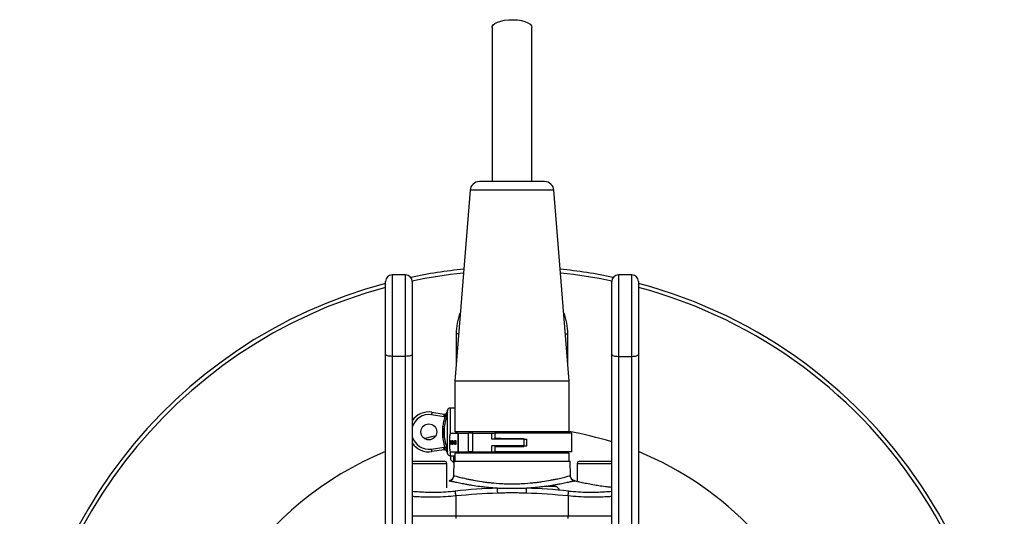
# Model space of a CAD drawing. Extents: x 325 to 695, y 1396 to 1859.
# Tile 5 of 5: x 325 to 695, y 1672 to 1859. Entities that reach past the tile are written whole.
import ezdxf

# ---------------------------------------------------------------- set-up
doc = ezdxf.new("R2010")
doc.units = 0
doc.header["$LTSCALE"] = 5
doc.layers.get('0').update_dxf_attribs({"linetype": 'CONTINUOUS'})

msp = doc.modelspace()

# ---------------------------------------------------------------- linework, layer by layer
at = {"color": 7, "linetype": 'CONTINUOUS'}
for p, q in [((502.14, 1855.6), (502.14, 1797.7)), ((517.14, 1797.71), (517.14, 1855.6)), ((493.88, 1794.49), (488.14, 1722.71)), ((531.14, 1722.71), (525.4, 1794.49)), ((469.64, 1762.71), (464.64, 1762.71)), ((464.64, 1762.71), (464.64, 1732.09)), ((469.64, 1732.09), (469.64, 1762.71)), ((554.64, 1762.71), (549.64, 1762.71)), ((549.64, 1762.71), (549.64, 1732.09)), ((554.64, 1732.09), (554.64, 1762.71)), ((462.14, 1732.78), (462.14, 1760.21)), ((472.14, 1760.21), (472.14, 1732.78)), ((547.14, 1732.78), (547.14, 1760.21)), ((557.14, 1760.21), (557.14, 1732.78)), ((488.64, 1740.52), (488.64, 1728.96)), ((530.64, 1728.96), (530.64, 1740.52)), ((462.14, 1585.56), (462.14, 1732.78)), ((464.64, 1732.09), (464.64, 1584.87)), ((469.64, 1732.09), (464.64, 1732.09)), ((469.64, 1584.87), (469.64, 1732.09)), ((472.14, 1732.78), (472.14, 1585.56)), ((547.14, 1585.56), (547.14, 1732.78)), ((549.64, 1732.09), (549.64, 1584.87)), ((549.64, 1732.09), (554.64, 1732.09)), ((554.64, 1584.87), (554.64, 1732.09)), ((557.14, 1732.78), (557.14, 1585.56)), ((488.14, 1722.71), (488.14, 1703.71)), ((531.14, 1703.71), (531.14, 1722.71)), ((484, 1709.41), (479.39, 1710.13)), ((479.54, 1711.12), (484.15, 1710.4)), ((484.15, 1710.4), (484.38, 1710.39)), ((485.44, 1711.92), (485.23, 1711.14)), ((485.25, 1711.13), (485.25, 1711.13)), ((485.44, 1695.5), (485.44, 1711.92)), ((488.14, 1712.66), (486.41, 1712.66)), ((486.41, 1712.66), (486.41, 1703.21)), ((483.64, 1702.54), (483.64, 1704.88)), ((484.17, 1705.64), (484.14, 1704.88)), ((484.14, 1702.54), (484.14, 1704.88)), ((484.14, 1702.54), (484.17, 1701.77)), ((484.17, 1705.64), (484.17, 1701.77)), ((486.23, 1697.21), (486.23, 1702.21)), ((488.64, 1703.21), (488.64, 1703.71)), ((488.89, 1703.71), (488.89, 1703.21)), ((489.25, 1703.21), (489.25, 1696.21)), ((489.48, 1696.21), (489.48, 1703.21)), ((493.33, 1696.21), (493.33, 1703.21)), ((494.93, 1696.21), (494.93, 1703.21)), ((502.1, 1700.96), (502.1, 1703.21)), ((503.17, 1703.21), (503.17, 1701.21)), ((530.39, 1703.21), (530.39, 1703.71)), ((530.64, 1703.71), (530.64, 1703.21)), ((531.14, 1703.71), (531.14, 1703.21)), ((532.14, 1696.21), (532.14, 1703.21)), ((484.45, 1698.02), (483.69, 1701.7)), ((486.24, 1700.18), (486.24, 1699.33)), ((486.25, 1700.16), (486.32, 1700.26)), ((486.33, 1700.16), (486.25, 1700.16)), ((486.25, 1700.16), (486.25, 1699.36)), ((486.25, 1699.36), (486.32, 1699.26)), ((486.25, 1699.36), (486.33, 1699.36)), ((486.32, 1700.26), (486.46, 1700.26)), ((486.46, 1699.26), (486.32, 1699.26)), ((486.46, 1700.26), (486.33, 1700.16)), ((486.33, 1699.36), (486.33, 1700.16)), ((486.46, 1699.26), (486.33, 1699.36)), ((486.4, 1700.26), (486.4, 1700.51)), ((486.4, 1699.01), (486.4, 1699.26)), ((486.46, 1700.26), (486.58, 1700.26)), ((486.46, 1700.26), (486.46, 1699.26)), ((486.46, 1699.26), (486.58, 1699.26)), ((486.58, 1700.51), (486.58, 1700.26)), ((486.58, 1700.26), (486.58, 1699.26)), ((486.58, 1699.26), (486.58, 1699.01)), ((487.07, 1699.01), (487.07, 1700.51)), ((487.16, 1700.26), (487.09, 1700.16)), ((487.09, 1700.18), (487.09, 1699.33)), ((487.18, 1700.16), (487.09, 1700.16)), ((487.09, 1700.16), (487.09, 1699.36)), ((487.09, 1699.36), (487.16, 1699.26)), ((487.09, 1699.36), (487.18, 1699.36)), ((487.16, 1700.26), (487.3, 1700.26)), ((487.3, 1699.26), (487.16, 1699.26)), ((487.3, 1700.26), (487.18, 1700.16)), ((487.18, 1699.36), (487.18, 1700.16)), ((487.18, 1699.36), (487.3, 1699.26)), ((487.3, 1700.26), (487.37, 1700.26)), ((487.3, 1700.26), (487.3, 1699.26)), ((487.3, 1699.26), (487.37, 1699.26)), ((487.37, 1700.51), (487.37, 1700.26)), ((487.37, 1700.26), (487.37, 1699.26)), ((487.37, 1699.26), (487.37, 1699.01)), ((487.93, 1700.13), (487.93, 1699.28)), ((488, 1700.21), (487.94, 1700.11)), ((488.02, 1700.11), (487.94, 1700.11)), ((487.94, 1700.11), (487.94, 1699.31)), ((487.94, 1699.31), (488, 1699.21)), ((487.94, 1699.31), (488.02, 1699.31)), ((488, 1700.21), (488.15, 1700.21)), ((488.15, 1699.21), (488, 1699.21)), ((488.15, 1700.21), (488.02, 1700.11)), ((488.02, 1699.31), (488.02, 1700.11)), ((488.02, 1699.31), (488.15, 1699.21)), ((488.11, 1700.21), (488.11, 1700.46)), ((488.11, 1698.96), (488.11, 1699.21)), ((488.15, 1700.21), (488.54, 1700.21)), ((488.15, 1700.21), (488.15, 1699.21)), ((488.15, 1699.21), (488.54, 1699.21)), ((488.54, 1700.46), (488.54, 1700.21)), ((488.54, 1700.21), (488.54, 1699.21)), ((488.54, 1699.21), (488.54, 1698.96)), ((502.1, 1696.21), (502.1, 1698.46)), ((503.18, 1701.21), (503.18, 1701.21)), ((505.27, 1701.21), (505.3, 1701.21)), ((514.27, 1698.46), (514.27, 1700.96)), ((515.22, 1698.46), (515.22, 1700.96)), ((479.39, 1697.28), (484, 1698)), ((484.15, 1697.01), (479.54, 1696.3)), ((484, 1698), (484.45, 1698.02)), ((484.19, 1697.02), (484.19, 1697.02)), ((485.23, 1696.27), (485.44, 1695.5)), ((485.25, 1696.28), (485.25, 1696.28)), ((486.41, 1696.21), (486.41, 1694.76)), ((486.41, 1694.76), (488.14, 1694.76)), ((486.64, 1693.27), (486.64, 1694.76)), ((487.64, 1694.76), (487.64, 1692.27)), ((488.14, 1695.71), (488.14, 1692.71)), ((488.64, 1695.71), (488.64, 1696.21)), ((488.89, 1696.21), (488.89, 1695.71)), ((503.17, 1698.21), (503.17, 1696.21)), ((503.18, 1698.21), (503.18, 1698.21)), ((505.3, 1698.21), (505.27, 1698.21)), ((530.39, 1695.71), (530.39, 1696.21)), ((531.14, 1692.71), (531.14, 1695.71)), ((485.14, 1682.71), (485.14, 1691.71)), ((486.64, 1693.27), (487.64, 1692.27)), ((487.64, 1692.27), (487.75, 1692.27)), ((487.76, 1692.71), (487.66, 1687.22)), ((531.62, 1687.22), (531.52, 1692.71)), ((534.14, 1691.71), (534.14, 1685.08)), ((486.09, 1685.31), (486.16, 1685.33)), ((486.16, 1685.33), (486.12, 1685.32)), ((486.16, 1685.33), (486.36, 1685.38)), ((486.4, 1685.39), (486.31, 1685.37)), ((532.88, 1685.24), (533, 1685.27)), ((533.18, 1685.32), (533.02, 1685.36)), ((533.13, 1685.3), (533.19, 1685.31)), ((488.54, 1679.65), (488.54, 1672.21)), ((530.74, 1679.65), (530.74, 1672.21)), ((488.54, 1672.21), (530.74, 1672.21)), ((488.54, 1672.21), (488.54, 1671.21)), ((530.74, 1671.21), (530.74, 1672.21))]:
    msp.add_line(p, q, dxfattribs=at)
at = {"color": 7, "linetype": 'CONTINUOUS', "flags": 128}
for points in [[(502.14, 1855.6), (502.18, 1855.92), (502.53, 1856.53), (503.21, 1857.1), (504.2, 1857.61), (505.43, 1858.02), (506.86, 1858.31), (508.43, 1858.48), (510.05, 1858.51), (511.65, 1858.41), (513.15, 1858.18), (514.5, 1857.82), (515.61, 1857.37), (516.45, 1856.83), (516.97, 1856.23), (517.14, 1855.6)], [(521.91, 1797.71), (521.85, 1797.71), (521.47, 1797.71), (520.75, 1797.71), (519.7, 1797.71), (518.37, 1797.71), (516.79, 1797.71), (515, 1797.71), (513.06, 1797.71), (511.02, 1797.71), (508.94, 1797.71), (506.88, 1797.71), (504.9, 1797.71), (503.06, 1797.71), (501.4, 1797.71), (499.98, 1797.71), (498.84, 1797.71), (498.01, 1797.71), (497.52, 1797.71), (497.37, 1797.71)], [(525.4, 1794.49), (525.29, 1794.49), (524.85, 1794.49), (524.06, 1794.49), (522.95, 1794.49), (521.55, 1794.49), (519.88, 1794.49), (517.98, 1794.49), (515.89, 1794.49), (513.67, 1794.49), (511.35, 1794.49), (509, 1794.49), (506.66, 1794.49), (504.39, 1794.49), (502.23, 1794.49), (500.24, 1794.49), (498.46, 1794.49), (496.93, 1794.49), (495.68, 1794.49), (494.75, 1794.49), (494.15, 1794.49), (493.89, 1794.49), (493.88, 1794.49)], [(489.57, 1740.52), (489.06, 1740.52), (488.69, 1740.52), (488.64, 1740.52)], [(529.72, 1740.52), (530.22, 1740.52), (530.59, 1740.52), (530.64, 1740.52)], [(464.64, 1732.09), (464.15, 1732.1), (463.68, 1732.14), (463.25, 1732.21), (462.87, 1732.29), (462.56, 1732.4), (462.33, 1732.52), (462.19, 1732.65), (462.14, 1732.78)], [(472.14, 1732.78), (472.09, 1732.65), (471.95, 1732.52), (471.72, 1732.4), (471.41, 1732.29), (471.03, 1732.21), (470.6, 1732.14), (470.13, 1732.1), (469.64, 1732.09)], [(547.14, 1732.78), (547.19, 1732.65), (547.33, 1732.52), (547.56, 1732.4), (547.87, 1732.29), (548.25, 1732.21), (548.68, 1732.14), (549.15, 1732.1), (549.64, 1732.09)], [(554.64, 1732.09), (555.13, 1732.1), (555.6, 1732.14), (556.03, 1732.21), (556.41, 1732.29), (556.72, 1732.4), (556.95, 1732.52), (557.09, 1732.65), (557.14, 1732.78)], [(531.14, 1722.71), (531.13, 1722.71), (530.87, 1722.71), (530.26, 1722.71), (529.32, 1722.71), (528.05, 1722.71), (526.48, 1722.71), (524.63, 1722.71), (522.53, 1722.71), (520.23, 1722.71), (517.75, 1722.71), (515.14, 1722.71), (512.43, 1722.71), (509.68, 1722.71), (506.93, 1722.71), (504.23, 1722.71), (501.61, 1722.71), (499.13, 1722.71), (496.82, 1722.71), (494.71, 1722.71), (492.86, 1722.71), (491.28, 1722.71), (490, 1722.71), (489.04, 1722.71), (488.42, 1722.71), (488.15, 1722.71), (488.14, 1722.71)], [(479.54, 1711.12), (479.54, 1711.1), (479.53, 1711.04), (479.52, 1710.95), (479.5, 1710.83), (479.48, 1710.68), (479.45, 1710.51), (479.42, 1710.32), (479.39, 1710.13)], [(484.15, 1710.4), (484.15, 1710.38), (484.14, 1710.32), (484.12, 1710.23), (484.11, 1710.11), (484.08, 1709.96), (484.06, 1709.79), (484.03, 1709.6), (484, 1709.41)], [(484.38, 1710.39), (484.38, 1710.37), (484.38, 1710.31), (484.39, 1710.22), (484.4, 1710.09), (484.41, 1709.94), (484.42, 1709.77), (484.43, 1709.59), (484.45, 1709.39)], [(484.17, 1705.64), (484.15, 1705.64), (484.11, 1705.65), (484.06, 1705.66), (484, 1705.67), (483.93, 1705.68), (483.86, 1705.69), (483.77, 1705.7), (483.69, 1705.71)], [(476.64, 1701.27), (479.97, 1702.14), (481.09, 1702.4)], [(484.14, 1704.88), (484.13, 1704.88), (484.1, 1704.88), (484.06, 1704.88), (483.99, 1704.88), (483.92, 1704.88), (483.83, 1704.88), (483.74, 1704.88), (483.64, 1704.88)], [(484.14, 1702.54), (484.13, 1702.54), (484.1, 1702.54), (484.06, 1702.54), (483.99, 1702.54), (483.92, 1702.54), (483.83, 1702.54), (483.74, 1702.54), (483.64, 1702.54)], [(486.37, 1703.21), (486.57, 1703.21), (486.83, 1703.21), (487.15, 1703.21), (487.52, 1703.21), (487.94, 1703.21), (488.42, 1703.21), (488.95, 1703.21), (489.25, 1703.21)], [(531.14, 1703.71), (531.13, 1703.71), (530.87, 1703.71), (530.26, 1703.71), (529.32, 1703.71), (528.05, 1703.71), (526.48, 1703.71), (524.63, 1703.71), (522.53, 1703.71), (520.23, 1703.71), (517.75, 1703.71), (515.14, 1703.71), (512.43, 1703.71), (509.68, 1703.71), (506.93, 1703.71), (504.23, 1703.71), (501.61, 1703.71), (499.13, 1703.71), (496.82, 1703.71), (494.71, 1703.71), (492.86, 1703.71), (491.28, 1703.71), (490, 1703.71), (489.04, 1703.71), (488.42, 1703.71), (488.15, 1703.71), (488.14, 1703.71)], [(489.25, 1703.21), (489.26, 1703.21), (489.3, 1703.21), (489.37, 1703.21), (489.48, 1703.21)], [(489.48, 1703.21), (489.9, 1703.21), (490.34, 1703.21), (490.8, 1703.21), (491.27, 1703.21), (491.76, 1703.21), (492.27, 1703.21), (492.8, 1703.21), (493.33, 1703.21)], [(494.93, 1703.21), (494.73, 1703.21), (494.53, 1703.21), (494.32, 1703.21), (494.11, 1703.21), (493.9, 1703.21), (493.69, 1703.21), (493.51, 1703.21), (493.33, 1703.21)], [(494.93, 1703.21), (495.74, 1703.21), (496.59, 1703.21), (497.45, 1703.21), (498.34, 1703.21), (499.26, 1703.21), (500.19, 1703.21), (501.14, 1703.21), (502.1, 1703.21)], [(502.1, 1703.21), (502.28, 1703.21), (502.46, 1703.21), (502.63, 1703.21), (502.79, 1703.21), (502.92, 1703.21), (503.03, 1703.21), (503.12, 1703.21), (503.17, 1703.21)], [(532.14, 1703.21), (532.02, 1703.21), (531.54, 1703.21), (530.73, 1703.21), (529.58, 1703.21), (528.12, 1703.21), (526.36, 1703.21), (524.35, 1703.21), (522.1, 1703.21), (519.66, 1703.21), (517.06, 1703.21), (514.34, 1703.21), (511.55, 1703.21), (508.72, 1703.21), (505.92, 1703.21), (503.17, 1703.21)], [(484.17, 1701.77), (484.15, 1701.77), (484.11, 1701.76), (484.06, 1701.76), (484, 1701.75), (483.93, 1701.74), (483.86, 1701.73), (483.77, 1701.71), (483.69, 1701.7)], [(486.4, 1700.51), (486.42, 1700.51), (486.44, 1700.51), (486.46, 1700.51), (486.48, 1700.51), (486.51, 1700.51), (486.53, 1700.51), (486.55, 1700.51), (486.58, 1700.51)], [(486.58, 1699.01), (486.55, 1699.01), (486.53, 1699.01), (486.51, 1699.01), (486.48, 1699.01), (486.46, 1699.01), (486.44, 1699.01), (486.42, 1699.01), (486.4, 1699.01)], [(487.07, 1700.51), (487.1, 1700.51), (487.14, 1700.51), (487.18, 1700.51), (487.22, 1700.51), (487.25, 1700.51), (487.29, 1700.51), (487.33, 1700.51), (487.37, 1700.51)], [(487.37, 1699.01), (487.33, 1699.01), (487.29, 1699.01), (487.25, 1699.01), (487.22, 1699.01), (487.18, 1699.01), (487.14, 1699.01), (487.1, 1699.01), (487.07, 1699.01)], [(488.11, 1700.46), (488.16, 1700.46), (488.21, 1700.46), (488.26, 1700.46), (488.32, 1700.46), (488.37, 1700.46), (488.43, 1700.46), (488.48, 1700.46), (488.54, 1700.46)], [(488.54, 1698.96), (488.48, 1698.96), (488.43, 1698.96), (488.37, 1698.96), (488.32, 1698.96), (488.26, 1698.96), (488.21, 1698.96), (488.16, 1698.96), (488.11, 1698.96)], [(514.27, 1700.96), (512.75, 1700.96), (511.22, 1700.96), (509.68, 1700.96), (508.14, 1700.96), (506.6, 1700.96), (505.08, 1700.96), (503.58, 1700.96), (502.1, 1700.96)], [(514.27, 1698.46), (512.75, 1698.46), (511.22, 1698.46), (509.68, 1698.46), (508.14, 1698.46), (506.6, 1698.46), (505.08, 1698.46), (503.58, 1698.46), (502.1, 1698.46)], [(503.17, 1701.21), (504.5, 1701.21), (505.85, 1701.21), (507.21, 1701.21), (508.58, 1701.21), (509.96, 1701.21), (511.34, 1701.21), (512.71, 1701.21), (514.06, 1701.21)], [(505.27, 1701.21), (505, 1701.21), (504.74, 1701.21), (504.47, 1701.21), (504.21, 1701.21), (503.95, 1701.21), (503.69, 1701.21), (503.43, 1701.21), (503.17, 1701.21)], [(514.27, 1700.96), (514.48, 1700.96), (514.67, 1700.96), (514.85, 1700.96), (514.99, 1700.96), (515.1, 1700.96), (515.18, 1700.96), (515.21, 1700.96), (515.22, 1700.96)], [(514.27, 1698.46), (514.48, 1698.46), (514.67, 1698.46), (514.85, 1698.46), (514.99, 1698.46), (515.1, 1698.46), (515.18, 1698.46), (515.21, 1698.46), (515.22, 1698.46)], [(479.54, 1696.3), (479.54, 1696.32), (479.53, 1696.37), (479.52, 1696.46), (479.5, 1696.59), (479.48, 1696.74), (479.45, 1696.91), (479.42, 1697.09), (479.39, 1697.28)], [(484.15, 1697.01), (484.15, 1697.03), (484.14, 1697.09), (484.12, 1697.18), (484.11, 1697.3), (484.08, 1697.45), (484.06, 1697.62), (484.03, 1697.81), (484, 1698)], [(484.38, 1697.02), (484.38, 1697.04), (484.38, 1697.1), (484.39, 1697.19), (484.4, 1697.32), (484.41, 1697.47), (484.42, 1697.64), (484.43, 1697.83), (484.45, 1698.02)], [(486.37, 1696.21), (486.57, 1696.21), (486.83, 1696.21), (487.15, 1696.21), (487.52, 1696.21), (487.94, 1696.21), (488.42, 1696.21), (488.95, 1696.21), (489.25, 1696.21)], [(531.14, 1695.71), (531.13, 1695.71), (530.87, 1695.71), (530.26, 1695.71), (529.32, 1695.71), (528.05, 1695.71), (526.48, 1695.71), (524.63, 1695.71), (522.53, 1695.71), (520.23, 1695.71), (517.75, 1695.71), (515.14, 1695.71), (512.43, 1695.71), (509.68, 1695.71), (506.93, 1695.71), (504.23, 1695.71), (501.61, 1695.71), (499.13, 1695.71), (496.82, 1695.71), (494.71, 1695.71), (492.86, 1695.71), (491.28, 1695.71), (490, 1695.71), (489.04, 1695.71), (488.42, 1695.71), (488.15, 1695.71), (488.14, 1695.71)], [(488.67, 1696.21), (488.74, 1695.73), (488.74, 1695.71)], [(489.25, 1696.21), (489.26, 1696.21), (489.3, 1696.21), (489.37, 1696.21), (489.48, 1696.21)], [(489.48, 1696.21), (489.9, 1696.21), (490.34, 1696.21), (490.8, 1696.21), (491.27, 1696.21), (491.76, 1696.21), (492.27, 1696.21), (492.8, 1696.21), (493.33, 1696.21)], [(494.93, 1696.21), (494.73, 1696.21), (494.53, 1696.21), (494.32, 1696.21), (494.11, 1696.21), (493.9, 1696.21), (493.69, 1696.21), (493.51, 1696.21), (493.33, 1696.21)], [(494.93, 1696.21), (495.74, 1696.21), (496.59, 1696.21), (497.45, 1696.21), (498.34, 1696.21), (499.26, 1696.21), (500.19, 1696.21), (501.14, 1696.21), (502.1, 1696.21)], [(502.1, 1696.21), (502.28, 1696.21), (502.46, 1696.21), (502.63, 1696.21), (502.79, 1696.21), (502.92, 1696.21), (503.03, 1696.21), (503.12, 1696.21), (503.17, 1696.21)], [(503.17, 1698.21), (504.5, 1698.21), (505.85, 1698.21), (507.21, 1698.21), (508.58, 1698.21), (509.96, 1698.21), (511.34, 1698.21), (512.71, 1698.21), (514.06, 1698.21)], [(505.27, 1698.21), (505, 1698.21), (504.74, 1698.21), (504.47, 1698.21), (504.21, 1698.21), (503.95, 1698.21), (503.69, 1698.21), (503.43, 1698.21), (503.17, 1698.21)], [(532.14, 1696.21), (532.02, 1696.21), (531.54, 1696.21), (530.73, 1696.21), (529.58, 1696.21), (528.12, 1696.21), (526.36, 1696.21), (524.35, 1696.21), (522.1, 1696.21), (519.66, 1696.21), (517.06, 1696.21), (514.34, 1696.21), (511.55, 1696.21), (508.72, 1696.21), (505.92, 1696.21), (503.17, 1696.21)], [(530.54, 1695.71), (530.54, 1695.73), (530.62, 1696.21)], [(472.14, 1692.71), (472.89, 1692.71), (474.23, 1692.71), (475.72, 1692.71), (477.29, 1692.71), (478.84, 1692.71), (480.31, 1692.71), (481.62, 1692.71), (482.7, 1692.71), (483.51, 1692.71), (484, 1692.71), (484.14, 1692.71)], [(485.14, 1691.71), (484.99, 1691.71), (484.47, 1691.71), (483.61, 1691.71), (482.44, 1691.71), (481.03, 1691.71), (479.44, 1691.71), (477.74, 1691.71), (476.01, 1691.71), (474.33, 1691.71), (472.79, 1691.71), (472.14, 1691.71)], [(487.76, 1692.71), (487.94, 1692.71), (488.47, 1692.71), (489.36, 1692.71), (490.57, 1692.71), (492.1, 1692.71), (493.92, 1692.71), (496, 1692.71), (498.3, 1692.71), (500.78, 1692.71), (503.41, 1692.71), (506.15, 1692.71), (508.94, 1692.71), (511.74, 1692.71), (514.51, 1692.71), (517.2, 1692.71), (519.76, 1692.71), (522.16, 1692.71), (524.35, 1692.71), (526.3, 1692.71), (527.98, 1692.71), (529.36, 1692.71), (530.41, 1692.71), (531.12, 1692.71), (531.48, 1692.71), (531.52, 1692.71)], [(547.14, 1691.71), (546.03, 1691.71), (544.44, 1691.71), (542.74, 1691.71), (541.01, 1691.71), (539.33, 1691.71), (537.79, 1691.71), (536.45, 1691.71), (535.37, 1691.71), (534.61, 1691.71), (534.21, 1691.71), (534.14, 1691.71)], [(535.14, 1692.71), (535.14, 1692.71), (535.35, 1692.71), (535.9, 1692.71), (536.76, 1692.71), (537.89, 1692.71), (539.23, 1692.71), (540.72, 1692.71), (542.29, 1692.71), (543.84, 1692.71), (545.31, 1692.71), (546.62, 1692.71), (547.14, 1692.71)], [(532.9, 1685.37), (532.84, 1685.4), (532.77, 1685.42)], [(488.54, 1679.65), (488.51, 1679.95), (488.48, 1680.24), (488.45, 1680.52), (488.42, 1680.78), (488.4, 1681.02), (488.38, 1681.22), (488.36, 1681.38), (488.35, 1681.51)], [(504.26, 1680.67), (504.26, 1680.97), (504.25, 1681.27), (504.24, 1681.55), (504.23, 1681.81), (504.23, 1682.05), (504.22, 1682.25), (504.22, 1682.42), (504.21, 1682.54)], [(515.02, 1680.67), (515.03, 1680.97), (515.03, 1681.27), (515.04, 1681.55), (515.05, 1681.81), (515.05, 1682.05), (515.06, 1682.25), (515.06, 1682.42), (515.07, 1682.54)], [(530.74, 1679.65), (530.77, 1679.95), (530.8, 1680.24), (530.83, 1680.52), (530.86, 1680.78), (530.88, 1681.02), (530.9, 1681.22), (530.92, 1681.38), (530.93, 1681.51)], [(472.14, 1672.21), (473.99, 1672.21), (476.59, 1672.21), (479.39, 1672.21), (482.35, 1672.21), (485.42, 1672.21), (488.54, 1672.21)], [(530.74, 1672.21), (533.86, 1672.21), (536.93, 1672.21), (539.89, 1672.21), (542.69, 1672.21), (545.29, 1672.21), (547.14, 1672.21)]]:
    msp.add_lwpolyline(points, dxfattribs=at)
at = {"color": 7, "linetype": 'CONTINUOUS'}
msp.add_circle((478.39, 1703.71), 3, dxfattribs=at)
for centre, radius, start, end in [((497.37, 1794.21), 3.5, 90, 175.4261), ((521.91, 1794.21), 3.5, 4.5739, 90), ((464.64, 1760.21), 2.5, 90, 180), ((469.64, 1760.21), 2.5, 0, 90), ((509.64, 1580.71), 185, 95.6244, 101.8648), ((509.64, 1580.71), 183.53, 95.7069, 101.7916), ((509.64, 1580.71), 185, 78.1352, 84.3756), ((509.64, 1580.71), 183.53, 78.2084, 84.2931), ((549.64, 1760.21), 2.5, 90, 180), ((554.64, 1760.21), 2.5, 0, 90), ((509.64, 1580.71), 185, 104.8777, 180), ((509.64, 1580.71), 185, 180, 75.1223), ((509.64, 1580.71), 183.53, 104.9996, 180), ((509.64, 1580.71), 183.53, 180, 75.0004), ((509.64, 1740.52), 21, 157.7712, 180), ((509.64, 1740.52), 21, 0, 22.2288), ((478.39, 1703.71), 7.5, 81.1457, 146.4427), ((478.39, 1703.71), 6.5, 81.1457, 164.0576), ((484.27, 1711.39), 1, 263.106, 345.1883), ((486.41, 1711.66), 1, 90, 165), ((509.64, 1580.71), 125, 72.5424, 80.0959), ((478.39, 1703.71), 6.5, 195.9424, 278.8543), ((478.39, 1703.71), 7.5, 213.5573, 278.8543), ((509.64, 1580.71), 125, 112.3337, 180), ((484.27, 1696.02), 1, 14.7199, 96.8919), ((486.41, 1695.76), 1, 195, 270), ((509.64, 1580.71), 125, 330.9168, 67.6663), ((484.14, 1691.71), 1, 0, 90), ((535.14, 1691.71), 1, 90, 180), ((485.85, 1687.3), 2, 277.0064, 358.9171), ((533.43, 1687.3), 2, 181.083, 262.9935), ((509.64, 1476.71), 205.91, 91.5101, 95.9358), ((509.64, 1476.71), 204.03, 91.5101, 95.9358), ((509.64, 1476.71), 204.03, 84.0642, 88.4899), ((509.64, 1476.71), 205.91, 84.0642, 88.4899)]:
    msp.add_arc(centre, radius, start, end, dxfattribs=at)
for centre, major_axis, start_param, end_param in [((509.64, 1702.21), (17.55, 17.55), 2.258414, 2.300889), ((509.64, 1697.21), (17.55, -17.55), 3.982296, 4.024772)]:
    msp.add_ellipse(centre, major_axis=major_axis, ratio=0.895085, start_param=start_param, end_param=end_param, dxfattribs=at)
for points in [[(484.45, 1709.39), (484.3, 1709.38), (484.15, 1709.39), (484, 1709.41)], [(483.64, 1704.88), (483.64, 1705.16), (483.65, 1705.44), (483.69, 1705.71)], [(483.69, 1701.7), (483.65, 1701.98), (483.64, 1702.26), (483.64, 1702.54)], [(484.38, 1697.02), (484.3, 1697.03), (484.23, 1697.03), (484.15, 1697.01)], [(525.57, 1683.25), (524.74, 1683.25), (523.9, 1683.25), (523.07, 1683.26)]]:
    msp.add_open_spline(points, degree=3, dxfattribs=at)
for points, knots in [([(485.38, 1711.13), (485.16, 1710.22), (484.93, 1709.31), (484.62, 1707.94), (484.52, 1707.48), (484.33, 1706.56), (484.25, 1706.1), (484.17, 1705.64)], [0, 0, 0, 0, 0.5, 0.5, 0.75, 0.75, 1, 1, 1, 1]), ([(484.38, 1710.39), (484.43, 1710.4), (484.55, 1710.41), (484.77, 1710.49), (485.09, 1710.68), (485.28, 1710.91), (485.37, 1711.09), (485.38, 1711.13), (485.38, 1711.13)], [0, 0, 0, 0, 0.079352, 0.191083, 0.403275, 0.883141, 0.996049, 1, 1, 1, 1]), ([(484.45, 1709.39), (484.52, 1709.44), (484.59, 1709.5), (484.7, 1709.62), (484.75, 1709.69), (484.89, 1709.9), (484.97, 1710.05), (485.18, 1710.5), (485.29, 1710.81), (485.38, 1711.13)], [0, 0, 0, 0, 0.125, 0.125, 0.25, 0.25, 0.5, 0.5, 1, 1, 1, 1]), ([(485.25, 1711.13), (485.26, 1711.13), (485.27, 1711.13), (485.37, 1711.13), (485.38, 1711.13)], [0, 0, 0, 0, 0.846404, 1, 1, 1, 1]), ([(483.69, 1705.71), (483.78, 1706.33), (483.9, 1706.95), (484.16, 1708.17), (484.3, 1708.78), (484.45, 1709.39)], [0, 0, 0, 0, 0.5, 0.5, 1, 1, 1, 1]), ([(484.17, 1701.77), (484.25, 1701.31), (484.33, 1700.85), (484.52, 1699.93), (484.62, 1699.47), (484.93, 1698.1), (485.16, 1697.19), (485.38, 1696.28)], [0, 0, 0, 0, 0.25, 0.25, 0.5, 0.5, 1, 1, 1, 1]), ([(505.9, 1700.96), (505.86, 1700.99), (505.75, 1701.1), (505.52, 1701.19), (505.34, 1701.2), (505.27, 1701.21)], [0, 0, 0, 0, 0.207578, 0.685056, 1, 1, 1, 1]), ([(505.27, 1698.21), (505.38, 1698.23), (505.59, 1698.25), (505.82, 1698.36), (505.9, 1698.45), (505.9, 1698.46)], [0, 0, 0, 0, 0.477358, 0.954735, 1, 1, 1, 1]), ([(505.3, 1701.21), (505.41, 1701.19), (505.63, 1701.17), (505.85, 1701.06), (505.93, 1700.97), (505.94, 1700.96)], [0, 0, 0, 0, 0.471593, 0.943199, 1, 1, 1, 1]), ([(505.92, 1698.46), (505.89, 1698.42), (505.78, 1698.32), (505.55, 1698.23), (505.37, 1698.22), (505.3, 1698.21)], [0, 0, 0, 0, 0.196559, 0.680664, 1, 1, 1, 1]), ([(484.38, 1697.02), (484.46, 1697.02), (484.54, 1697), (484.68, 1696.96), (484.74, 1696.93), (484.91, 1696.85), (484.99, 1696.79), (485.22, 1696.58), (485.32, 1696.44), (485.38, 1696.28)], [0, 0, 0, 0, 0.125, 0.125, 0.25, 0.25, 0.5, 0.5, 1, 1, 1, 1]), ([(484.45, 1698.02), (484.5, 1697.98), (484.71, 1697.83), (485.06, 1697.24), (485.27, 1696.68), (485.38, 1696.29), (485.38, 1696.28)], [0, 0, 0, 0, 0.094251, 0.381185, 0.995594, 1, 1, 1, 1]), ([(485.38, 1696.28), (485.37, 1696.28), (485.29, 1696.28), (485.21, 1696.28), (485.24, 1696.28), (485.25, 1696.28)], [0, 0, 0, 0, 0.168932, 0.913389, 1, 1, 1, 1]), ([(487.63, 1687.22), (487.63, 1687.12), (487.65, 1686.82), (487.47, 1686.37), (487.17, 1685.94), (486.82, 1685.64), (486.53, 1685.48), (486.39, 1685.43), (486.34, 1685.42)], [0, 0, 0, 0, 0.109962, 0.334435, 0.534436, 0.720603, 0.905536, 1, 1, 1, 1]), ([(487.68, 1687.22), (487.68, 1687.22), (487.64, 1687.2), (487.76, 1687.23), (487.85, 1687.26)], [0, 0, 0, 0, 0.193844, 1, 1, 1, 1]), ([(487.85, 1687.26), (488.02, 1687.21), (488.31, 1687.14), (488.92, 1686.98), (489.14, 1686.92), (489.66, 1686.79), (489.95, 1686.72), (490.88, 1686.49), (491.6, 1686.33), (492.82, 1686.06), (493.25, 1685.97), (494.16, 1685.78), (494.64, 1685.69), (496.11, 1685.41), (497.17, 1685.23), (498.86, 1684.98), (499.44, 1684.9), (500.64, 1684.75), (501.24, 1684.68), (503.09, 1684.49), (504.36, 1684.39), (506.32, 1684.28), (506.99, 1684.26), (508.31, 1684.22), (509.64, 1684.2), (510.97, 1684.22), (512.29, 1684.26), (512.96, 1684.28), (514.92, 1684.39), (516.18, 1684.49), (518.03, 1684.68), (518.64, 1684.75), (519.83, 1684.9), (520.41, 1684.98), (522.1, 1685.23), (523.16, 1685.41), (524.64, 1685.69), (525.11, 1685.78), (526.02, 1685.97), (526.46, 1686.06), (527.68, 1686.32), (528.4, 1686.49), (529.33, 1686.72), (529.62, 1686.79), (530.13, 1686.92), (530.36, 1686.98), (530.97, 1687.14), (531.26, 1687.21), (531.43, 1687.26)], [0, 0, 0, 0, 0.0625, 0.0625, 0.09375, 0.09375, 0.125, 0.125, 0.1875, 0.1875, 0.21875, 0.21875, 0.25, 0.25, 0.3125, 0.3125, 0.34375, 0.34375, 0.375, 0.375, 0.4375, 0.4375, 0.46875, 0.46875, 0.5, 0.53125, 0.53125, 0.5625, 0.5625, 0.625, 0.625, 0.65625, 0.65625, 0.6875, 0.6875, 0.75, 0.75, 0.78125, 0.78125, 0.8125, 0.8125, 0.875, 0.875, 0.90625, 0.90625, 0.9375, 0.9375, 1, 1, 1, 1]), ([(531.43, 1687.26), (531.48, 1687.26), (531.59, 1687.25), (531.6, 1687.23), (531.6, 1687.22)], [0, 0, 0, 0, 0.397884, 1, 1, 1, 1]), ([(532.94, 1685.42), (532.9, 1685.43), (532.76, 1685.47), (532.45, 1685.64), (532.04, 1686.01), (531.7, 1686.56), (531.65, 1687), (531.62, 1687.23)], [0, 0, 0, 0, 0.066437, 0.2830151, 0.5006186, 0.7427435, 1, 1, 1, 1]), ([(504.21, 1682.54), (503.06, 1682.61), (501.93, 1682.7), (500.27, 1682.86), (499.73, 1682.92), (498.65, 1683.04), (498.12, 1683.1), (496.58, 1683.3), (495.61, 1683.44), (494.22, 1683.67), (493.77, 1683.74), (492.9, 1683.89), (492.48, 1683.97), (491.27, 1684.19), (490.53, 1684.33), (489.21, 1684.61), (488.62, 1684.73), (487.85, 1684.9), (487.62, 1684.96), (487.19, 1685.05), (487, 1685.1), (486.5, 1685.21), (486.25, 1685.27), (486.09, 1685.31)], [0, 0, 0, 0, 0.125, 0.125, 0.1875, 0.1875, 0.25, 0.25, 0.375, 0.375, 0.4375, 0.4375, 0.5, 0.5, 0.625, 0.625, 0.75, 0.75, 0.8125, 0.8125, 0.875, 0.875, 1, 1, 1, 1]), ([(486.31, 1685.37), (486.28, 1685.36), (486.25, 1685.36), (486.14, 1685.33), (486.12, 1685.32)], [0, 0, 0, 0, 0.862562, 1, 1, 1, 1]), ([(533.19, 1685.31), (533.03, 1685.27), (532.78, 1685.21), (532.11, 1685.06), (531.68, 1684.96), (530.66, 1684.73), (530.07, 1684.6), (528.74, 1684.33), (528.01, 1684.19), (526.79, 1683.96), (526.37, 1683.89), (525.5, 1683.74), (525.05, 1683.66), (523.67, 1683.44), (522.7, 1683.3), (521.16, 1683.1), (520.63, 1683.04), (519.55, 1682.92), (519.01, 1682.86), (517.35, 1682.7), (516.22, 1682.61), (515.07, 1682.54)], [0, 0, 0, 0, 0.125, 0.125, 0.25, 0.25, 0.375, 0.375, 0.5, 0.5, 0.5625, 0.5625, 0.625, 0.625, 0.75, 0.75, 0.8125, 0.8125, 0.875, 0.875, 1, 1, 1, 1]), ([(532.88, 1685.39), (532.88, 1685.39), (532.87, 1685.4), (533.01, 1685.36), (533.02, 1685.36)], [0, 0, 0, 0, 0.87942, 1, 1, 1, 1]), ([(533.02, 1685.36), (533.06, 1685.35), (533.1, 1685.34), (533.17, 1685.32), (533.19, 1685.31)], [0, 0, 0, 0, 0.697752, 1, 1, 1, 1]), ([(540.72, 1683.7), (539.85, 1683.85), (539.03, 1684), (537.45, 1684.32), (536.73, 1684.47), (535.74, 1684.69), (535.43, 1684.77), (534.85, 1684.9), (534.58, 1684.97), (534.1, 1685.08), (533.88, 1685.14), (533.49, 1685.23), (533.33, 1685.28), (533.19, 1685.31)], [0, 0, 0, 0, 0.25, 0.25, 0.5, 0.5, 0.625, 0.625, 0.75, 0.75, 0.875, 0.875, 1, 1, 1, 1]), ([(547.14, 1682.88), (546.57, 1682.92), (545.26, 1683.04), (542.96, 1683.33), (541.38, 1683.59), (540.72, 1683.7)], [0, 0, 0, 0, 0.308815, 0.709473, 1, 1, 1, 1]), ([(472.14, 1681.43), (472.14, 1681.43), (472.9, 1681.35), (474.81, 1681.22), (477.84, 1681.08), (481.19, 1681.06), (484.73, 1681.18), (487.14, 1681.4), (488.35, 1681.51)], [0, 0, 0, 0, 0.000565, 0.203377, 0.403002, 0.602588, 0.801296, 1, 1, 1, 1]), ([(504.21, 1682.54), (505.12, 1682.53), (506.02, 1682.53), (507.83, 1682.52), (508.73, 1682.53), (510.54, 1682.53), (511.45, 1682.52), (513.26, 1682.53), (514.16, 1682.53), (515.07, 1682.54)], [0, 0, 0, 0, 0.25, 0.25, 0.5, 0.5, 0.75, 0.75, 1, 1, 1, 1]), ([(515.02, 1680.67), (514.12, 1680.69), (513.22, 1680.73), (511.43, 1680.78), (510.54, 1680.8), (508.74, 1680.8), (507.85, 1680.78), (506.06, 1680.73), (505.16, 1680.69), (504.26, 1680.67)], [0, 0, 0, 0, 0.25, 0.25, 0.5, 0.5, 0.75, 0.75, 1, 1, 1, 1]), ([(523.07, 1683.26), (522.99, 1683.26), (522.91, 1683.26), (522.79, 1683.26), (522.75, 1683.27), (522.67, 1683.28), (522.64, 1683.28), (522.61, 1683.3)], [0, 0, 0, 0, 0.5, 0.5, 0.75, 0.75, 1, 1, 1, 1]), ([(527.48, 1681.83), (527.44, 1681.97), (527.38, 1682.11), (527.23, 1682.38), (527.13, 1682.51), (526.95, 1682.71), (526.88, 1682.77), (526.72, 1682.89), (526.63, 1682.95), (526.47, 1683.04), (526.41, 1683.07), (526.28, 1683.12), (526.21, 1683.15), (526.05, 1683.2), (525.96, 1683.22), (525.77, 1683.25), (525.66, 1683.25), (525.57, 1683.25)], [0, 0, 0, 0, 0.25, 0.25, 0.5, 0.5, 0.625, 0.625, 0.75, 0.75, 0.8125, 0.8125, 0.875, 0.875, 0.9375, 0.9375, 1, 1, 1, 1]), ([(530.93, 1681.51), (532.14, 1681.4), (534.55, 1681.18), (538.09, 1681.06), (541.44, 1681.08), (544.47, 1681.22), (546.38, 1681.35), (547.14, 1681.43), (547.14, 1681.43)], [0, 0, 0, 0, 0.198704, 0.397412, 0.596997, 0.796623, 0.999435, 1, 1, 1, 1]), ([(488.54, 1679.65), (487.26, 1679.54), (484.65, 1679.32), (480.84, 1679.19), (477.22, 1679.2), (474.28, 1679.3), (472.73, 1679.41), (472.14, 1679.45)], [0, 0, 0, 0, 0.213091, 0.432338, 0.645475, 0.86466, 1, 1, 1, 1]), ([(547.14, 1679.45), (546.55, 1679.41), (545.03, 1679.3), (542.09, 1679.2), (538.51, 1679.19), (534.67, 1679.32), (532.06, 1679.54), (530.74, 1679.65)], [0, 0, 0, 0, 0.135585, 0.348682, 0.567784, 0.780811, 1, 1, 1, 1])]:
    msp.add_open_spline(points, degree=3, knots=knots, dxfattribs=at)

doc.saveas('drawing.dxf')
